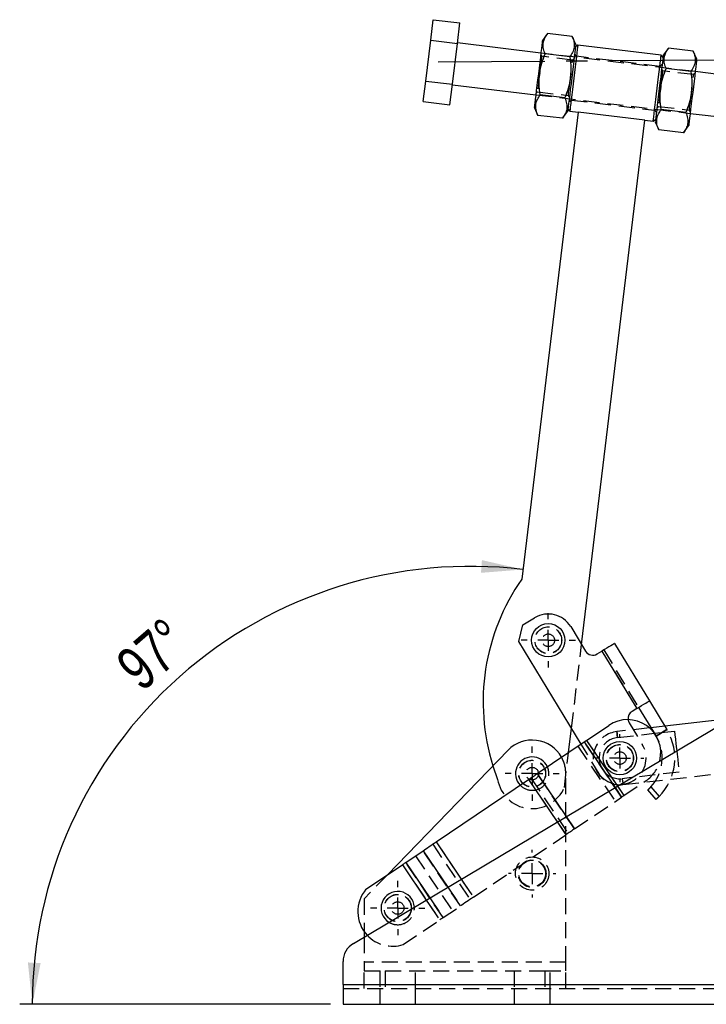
# Model space of a CAD drawing. Extents: x 59 to 783, y 44 to 578.
# Tile 1 of 10: x 87 to 196, y 44 to 200. Entities that reach past the tile are written whole.
import ezdxf

# ---------------------------------------------------------------- set-up
doc = ezdxf.new("R2010")
doc.units = 0
doc.header["$LTSCALE"] = 2
doc.linetypes.add('CENTERX2', pattern=[20.32, 12.7, -2.54, 2.54, -2.54])
doc.linetypes.add('HIDDEN', pattern=[1.905, 1.27, -0.635])
doc.layers.get('0').update_dxf_attribs({"linetype": 'CONTINUOUS'})
doc.layers.add('FORMATO', color=179, linetype='CONTINUOUS')
doc.styles.add('SLDTEXTSTYLE0', font='TXT', dxfattribs={"width": 0.75})
doc.dimstyles.new('SLDDIMSTYLE5', dxfattribs={"dimtxt": 7, "dimasz": 6.604, "dimexe": 0, "dimexo": 0.0625, "dimgap": 1.75, "dimtad": 1, "dimdec": 4, "dimlfac": 3, "dimzin": 12, "dimtxsty": 'SLDTEXTSTYLE0', "dimsah": 1, "dimcen": 0.09, "dimazin": 3, "dimtfac": 1, "dimtdec": 0, "dimtofl": 0, "dimtmove": 0, "dimatfit": 3, "dimtolj": 1, "dimtzin": 12})

# ---------------------------------------------------------------- blocks, each defined once
blk = doc.blocks.new('_D_9')
at = {"layer": 'FORMATO'}
blk.add_line((136.39, 43.55), (87.08, 43.55), dxfattribs=at)
blk.add_arc((158.6, 43.55), 69.53, 83.1207, 180, dxfattribs=at)
for points in [[(166.93, 112.58), (160.42, 114.07), (160.27, 112.05)], [(89.08, 43.55), (90.4, 50.1), (88.37, 50.2)]]:
    blk.add_solid(points, dxfattribs=at)
at = {"layer": 'FORMATO', "insert": (101.84, 98.31), "char_height": 7, "attachment_point": 1, "rotation": 40.9095, "style": 'SLDTEXTSTYLE0'}
blk.add_mtext('97°', dxfattribs=at)
blk = doc.blocks.new('SW_CENTERMARKSYMBOL_10')
at = {"layer": 'FORMATO', "color": 0}
for p, q in [((0, 3.33), (0, 4.31)), ((0, 0), (0, 1.67)), ((-3.33, 0), (-4.31, 0)), ((0, 0), (-1.67, 0)), ((0, 0), (0, -1.67)), ((0, 0), (1.67, 0)), ((3.33, 0), (4.31, 0)), ((0, -3.33), (0, -4.31))]:
    blk.add_line(p, q, dxfattribs=at)
blk = doc.blocks.new('SW_CENTERMARKSYMBOL_11')
at = {"layer": 'FORMATO', "color": 0}
for p, q in [((0, 3.33), (0, 3.78)), ((0, 0), (0, 1.67)), ((-3.33, 0), (-3.78, 0)), ((0, 0), (-1.67, 0)), ((0, 0), (0, -1.67)), ((0, 0), (1.67, 0)), ((3.33, 0), (3.78, 0)), ((0, -3.33), (0, -3.78))]:
    blk.add_line(p, q, dxfattribs=at)
blk = doc.blocks.new('SW_CENTERMARKSYMBOL_13')
at = {"layer": 'FORMATO', "color": 0}
for p, q in [((0, 3.33), (0, 3.8)), ((0, 0), (0, 1.67)), ((-3.33, 0), (-3.8, 0)), ((0, 0), (-1.67, 0)), ((0, 0), (0, -1.67)), ((0, 0), (1.67, 0)), ((3.33, 0), (3.8, 0)), ((0, -3.33), (0, -3.8))]:
    blk.add_line(p, q, dxfattribs=at)
blk = doc.blocks.new('SW_CENTERMARKSYMBOL_14')
at = {"layer": 'FORMATO', "color": 0}
for p, q in [((0, 3.33), (0, 4.31)), ((0, 0), (0, 1.67)), ((-3.33, 0), (-4.31, 0)), ((0, 0), (-1.67, 0)), ((0, 0), (0, -1.67)), ((0, 0), (1.67, 0)), ((3.33, 0), (4.31, 0)), ((0, -3.33), (0, -4.31))]:
    blk.add_line(p, q, dxfattribs=at)
blk = doc.blocks.new('SW_CENTERMARKSYMBOL_15')
at = {"layer": 'FORMATO', "color": 0}
for p, q in [((0, 3.33), (0, 4.31)), ((0, 0), (0, 1.67)), ((-3.33, 0), (-4.31, 0)), ((0, 0), (-1.67, 0)), ((0, 0), (0, -1.67)), ((0, 0), (1.67, 0)), ((3.33, 0), (4.31, 0)), ((0, -3.33), (0, -4.31))]:
    blk.add_line(p, q, dxfattribs=at)

msp = doc.modelspace()

# ---------------------------------------------------------------- linework, layer by layer
at = {"color": 7, "linetype": 'CONTINUOUS'}
for p, q in [((152.289323, 196.611791), (152.681196, 199.859897)), ((152.681196, 199.859897), (156.917145, 199.348836)), ((156.525272, 196.100741), (156.917145, 199.348836)), ((170.848033, 197.668115), (170.00956, 196.550537)), ((174.755878, 197.196652), (170.848033, 197.668115)), ((175.304496, 195.911715), (174.755878, 197.196652)), ((151.505576, 190.1156), (152.289323, 196.611791)), ((152.289323, 196.611791), (156.525272, 196.100741)), ((155.741526, 189.60455), (156.525272, 196.100741)), ((169.770001, 194.564938), (156.53266, 196.161975)), ((175.630439, 195.830424), (175.259579, 195.539414)), ((188.867782, 194.233377), (175.630439, 195.830424)), ((174.364005, 193.948556), (170.45616, 194.420019)), ((189.158786, 193.862517), (188.867782, 194.233377)), ((190.042182, 195.352405), (189.203703, 194.234818)), ((193.950021, 194.880932), (190.042182, 195.352405)), ((194.498642, 193.596005), (193.950021, 194.880932)), ((193.558151, 191.632836), (189.650306, 192.104309)), ((202.86336, 190.572321), (194.259086, 191.610405)), ((151.113703, 186.867505), (151.505576, 190.1156)), ((151.505576, 190.1156), (155.741526, 189.60455)), ((155.349652, 186.356444), (155.741526, 189.60455)), ((155.734137, 189.543306), (168.971481, 187.946259)), ((173.580258, 187.452355), (169.672414, 187.923828)), ((151.113703, 186.867505), (155.349652, 186.356444)), ((175.686517, 185.163577), (166.743066, 111.034465)), ((168.731922, 185.96066), (169.280541, 184.675733)), ((173.188385, 184.20426), (169.280541, 184.675733)), ((173.188385, 184.20426), (174.026861, 185.321847)), ((174.071775, 185.694147), (174.362785, 185.323287)), ((174.362785, 185.323287), (175.686517, 185.163577)), ((186.27639, 183.885941), (175.686517, 185.163577)), ((192.774404, 185.136645), (188.86656, 185.608108)), ((193.460563, 184.991727), (202.064836, 183.953652)), ((176.236246, 100.666726), (186.27639, 183.885941)), ((186.27639, 183.885941), (187.600125, 183.726241)), ((187.600125, 183.726241), (187.970985, 184.01725)), ((187.926068, 183.64495), (188.474689, 182.360013)), ((192.382528, 181.88854), (193.221007, 183.006127)), ((192.382528, 181.88854), (188.474689, 182.360013)), ((166.93216, 103.787158), (168.784163, 104.911672)), ((166.283015, 101.13119), (166.93216, 103.787158)), ((174.508233, 103.512654), (176.87268, 99.618558)), ((176.155834, 84.871282), (166.283015, 101.13119)), ((181.456543, 100.841949), (186.99261, 91.724399)), ((178.704383, 99.170873), (179.462077, 99.630936)), ((179.462077, 99.630936), (184.998144, 90.513384)), ((140.018545, 53.213663), (214.899931, 97.830486)), ((185.283069, 90.686386), (187.641272, 86.802569)), ((186.99261, 91.724399), (189.760639, 87.165622)), ((184.998144, 90.513384), (184.24045, 90.053321)), ((177.020611, 85.455246), (180.548292, 87.837409)), ((199.92348, 88.907019), (189.429004, 87.711805)), ((174.16868, 83.529401), (174.633132, 87.379077)), ((187.240535, 87.462561), (186.99411, 87.434496)), ((187.783126, 86.572768), (190.976748, 86.936489)), ((189.760639, 87.165622), (189.828638, 87.051688)), ((169.196356, 80.171703), (176.66199, 85.213076)), ((164.560419, 83.880893), (145.411913, 64.110606)), ((153.144944, 69.332547), (167.821637, 79.243386)), ((148.335057, 66.084539), (151.077481, 67.936437)), ((142.024848, 61.823398), (147.795718, 65.720336)), ((141.724749, 55.121683), (141.724749, 54.230276)), ((138.391416, 46.720273), (138.391416, 50.350102)), ((138.391416, 46.720273), (138.391416, 43.553605)), ((138.391416, 46.720273), (235.058083, 46.720273)), ((138.391416, 43.553605), (235.058083, 43.553605))]:
    msp.add_line(p, q, dxfattribs=at)
at = {"color": 7, "linetype": 'HIDDEN'}
for p, q in [((169.90627, 194.044867), (169.743912, 194.348672)), ((194.259086, 191.610405), (169.770001, 194.564938)), ((174.808891, 193.453381), (169.90627, 194.044867)), ((175.415835, 194.051652), (175.124828, 194.422513)), ((188.65318, 192.454616), (175.415835, 194.051652)), ((175.038848, 193.70986), (174.808891, 193.453381)), ((189.024035, 192.745615), (188.65318, 192.454616)), ((189.100419, 191.729148), (188.938056, 192.032962)), ((194.00304, 191.137671), (189.100419, 191.729148)), ((194.232994, 191.39414), (194.00304, 191.137671)), ((168.971481, 187.946259), (193.460563, 184.991727)), ((168.99757, 188.162525), (169.227527, 188.418994)), ((169.227527, 188.418994), (174.130148, 187.827507)), ((174.130148, 187.827507), (174.292506, 187.523702)), ((174.206527, 186.811049), (174.577387, 187.102049)), ((174.577387, 187.102049), (187.814731, 185.505002)), ((188.191716, 185.846805), (188.421671, 186.103284)), ((188.421671, 186.103284), (193.324292, 185.511797)), ((187.814731, 185.505002), (188.105736, 185.134152)), ((193.324292, 185.511797), (193.486655, 185.207982)), ((174.633132, 87.379077), (176.236246, 100.666726)), ((179.462077, 99.630936), (184.998144, 90.513384)), ((179.747002, 99.803936), (185.283069, 90.686386)), ((183.792764, 88.221619), (185.868789, 84.802536)), ((189.429004, 87.711805), (187.240535, 87.462561)), ((186.99411, 87.434496), (181.828207, 86.846154)), ((181.935198, 85.90675), (187.783126, 86.572768)), ((187.641272, 86.802569), (188.051099, 86.12761)), ((189.760639, 87.165622), (188.051099, 86.12761)), ((188.051099, 86.12761), (189.513975, 87.01585)), ((175.645892, 84.526929), (181.568651, 75.756076)), ((179.18798, 79.87753), (176.155834, 84.871282)), ((182.584749, 76.442223), (176.66199, 85.213076)), ((177.020611, 85.455246), (182.943371, 76.684393)), ((173.50003, 77.987207), (174.16868, 83.529401)), ((162.16166, 81.404244), (162.910158, 79.264843)), ((182.786282, 78.433868), (215.673679, 82.179406)), ((175.119116, 71.40085), (169.196356, 80.171703)), ((173.72475, 50.220273), (173.72475, 80.170382)), ((191.720842, 80.403012), (182.679292, 79.373272)), ((167.821637, 79.243386), (173.744397, 70.472533)), ((168.180259, 79.485556), (174.103018, 70.714702)), ((181.929597, 78.185664), (182.943371, 76.684393)), ((182.943371, 76.684393), (186.471049, 79.066555)), ((181.557255, 77.96381), (182.584749, 76.442223)), ((188.05837, 76.085712), (186.73927, 77.589032)), ((187.218511, 78.053651), (188.542643, 76.544596)), ((175.119116, 71.40085), (182.584749, 76.442223)), ((172.378715, 72.494931), (173.744397, 70.472533)), ((173.806026, 73.345369), (175.119116, 71.40085)), ((159.067703, 60.561694), (173.744397, 70.472533)), ((152.605606, 68.968344), (158.528366, 60.197491)), ((153.144944, 69.332547), (159.067703, 60.561694)), ((157.00024, 59.165583), (151.077481, 67.936437)), ((147.795718, 65.720336), (153.718477, 56.949483)), ((154.257816, 57.313685), (148.335057, 66.084539)), ((149.863181, 67.116447), (155.785941, 58.345594)), ((145.411913, 64.110606), (141.724749, 60.303715)), ((157.140569, 63.415535), (159.067703, 60.561694)), ((154.994015, 62.136546), (157.00024, 59.165583)), ((141.724749, 60.303715), (141.724749, 55.121683)), ((151.586709, 60.10636), (153.718477, 56.949483)), ((152.14668, 60.440009), (154.257816, 57.313685)), ((154.257816, 57.313685), (157.00024, 59.165583)), ((147.947607, 53.052544), (153.718477, 56.949483)), ((141.724749, 54.230276), (141.724749, 50.220273)), ((173.72475, 50.220273), (141.724749, 50.220273)), ((141.724749, 50.220273), (141.724749, 48.886939)), ((173.72475, 48.886939), (173.72475, 50.220273)), ((141.724749, 48.886939), (145.058083, 48.886939)), ((141.724749, 46.053605), (141.724749, 48.886939)), ((144.224749, 48.886939), (144.224749, 46.053605)), ((145.058083, 48.886939), (145.058083, 46.053605)), ((145.058083, 48.886939), (170.391417, 48.886939)), ((149.891416, 46.053605), (149.891416, 48.886939)), ((165.558084, 48.886939), (165.558084, 46.053605)), ((170.391417, 48.886939), (170.391417, 46.053605)), ((170.391417, 48.886939), (173.72475, 48.886939)), ((171.22475, 46.053605), (171.22475, 48.886939)), ((173.72475, 46.053605), (173.72475, 48.886939)), ((138.391416, 46.720273), (235.058083, 46.720273)), ((138.391416, 46.053605), (235.058083, 46.053605)), ((144.224749, 46.053605), (144.224749, 43.553605)), ((149.891416, 43.553605), (149.891416, 46.053605)), ((165.558084, 46.053605), (165.558084, 43.553605)), ((171.22475, 43.553605), (171.22475, 46.053605))]:
    msp.add_line(p, q, dxfattribs=at)
at = {"color": 8, "linetype": 'CONTINUOUS'}
for p, q in [((189.513975, 87.01585), (189.760639, 87.165622)), ((176.66199, 85.213076), (181.557255, 77.96381)), ((177.020611, 85.455246), (181.929597, 78.185664)), ((169.196356, 80.171703), (173.806026, 73.345369)), ((167.821637, 79.243386), (172.378715, 72.494931)), ((153.144944, 69.332547), (157.140569, 63.415535)), ((151.077481, 67.936437), (154.994015, 62.136546)), ((147.795718, 65.720336), (151.586709, 60.10636)), ((148.335057, 66.084539), (152.14668, 60.440009))]:
    msp.add_line(p, q, dxfattribs=at)
at = {"color": 7, "linetype": 'CONTINUOUS', "flags": 128}
for points in [[(170.00956, 196.550537), (169.999854, 196.470091), (169.971033, 196.231216), (169.923973, 195.841153), (169.860104, 195.311754), (169.781366, 194.659113), (169.690151, 193.903068), (169.589231, 193.066576), (169.481671, 192.17505), (169.37074, 191.255599), (169.259811, 190.336137), (169.152251, 189.444621), (169.051331, 188.608129)], [(175.304496, 195.911715), (175.294791, 195.831278), (175.265969, 195.592393), (175.218912, 195.20233), (175.15504, 194.672941), (175.076302, 194.0203), (174.985088, 193.264245), (174.884167, 192.427754), (174.776608, 191.536237), (174.665679, 190.616776), (174.554749, 189.697325), (174.44719, 188.805808), (174.34627, 187.969316)], [(175.630439, 195.830424), (175.620808, 195.750613), (175.592213, 195.513595), (175.545523, 195.126583), (175.482151, 194.601327), (175.404029, 193.953782), (175.313524, 193.203637), (175.213393, 192.373682), (175.106674, 191.48913), (174.996611, 190.576851), (174.886549, 189.664582), (174.779829, 188.780029), (174.679698, 187.950064), (174.589196, 187.19992), (174.511072, 186.552385), (174.447702, 186.027129), (174.401009, 185.640116), (174.372414, 185.403098), (174.362785, 185.323287)], [(187.600125, 183.726241), (187.609756, 183.806051), (187.638351, 184.043069), (187.685042, 184.430082), (187.748411, 184.955338), (187.826538, 185.602883), (187.917038, 186.353027), (188.017174, 187.182982), (188.123891, 188.067535), (188.233956, 188.979814), (188.344016, 189.892083), (188.450733, 190.776636), (188.550869, 191.60659), (188.641368, 192.356735), (188.719495, 193.00428), (188.782865, 193.529536), (188.829555, 193.916549), (188.858151, 194.153566), (188.867782, 194.233377)], [(189.203703, 194.234818), (189.193998, 194.154381), (189.165179, 193.915496), (189.118121, 193.525433), (189.05425, 192.996044), (188.975512, 192.343403), (188.884297, 191.587348), (188.783377, 190.750857), (188.675815, 189.85934), (188.564886, 188.939879), (188.453957, 188.020427), (188.3464, 187.128911), (188.245479, 186.292419)], [(194.498642, 193.596005), (194.488937, 193.515558), (194.460118, 193.276683), (194.413055, 192.88661), (194.349189, 192.357222), (194.270446, 191.704581), (194.179231, 190.948535), (194.07831, 190.112044), (193.970754, 189.220517), (193.859825, 188.301066), (193.748895, 187.381605), (193.641334, 186.490088), (193.540413, 185.653596)], [(169.051331, 188.608129), (168.960116, 187.852074), (168.881378, 187.199443), (168.817509, 186.670044), (168.770449, 186.279982), (168.741628, 186.041106), (168.731922, 185.96066)], [(174.34627, 187.969316), (174.255052, 187.213261), (174.176315, 186.56062), (174.112446, 186.031232), (174.065385, 185.641169), (174.036564, 185.402283), (174.026861, 185.321847)], [(188.245479, 186.292419), (188.154264, 185.536364), (188.075522, 184.883723), (188.011655, 184.354334), (187.964592, 183.964272), (187.935774, 183.725386), (187.926068, 183.64495)], [(193.540413, 185.653596), (193.449198, 184.897541), (193.370461, 184.24491), (193.306589, 183.715512), (193.259531, 183.325449), (193.230712, 183.086573), (193.221007, 183.006127)], [(181.456543, 100.841949), (181.418219, 100.818681), (181.304722, 100.749768), (181.120415, 100.637857), (180.872377, 100.487251), (180.570142, 100.303739), (180.225327, 100.09437), (179.851178, 99.867192), (179.462077, 99.630936)], [(184.998144, 90.513384), (185.387243, 90.749641), (185.761391, 90.976819), (186.106209, 91.186187), (186.408444, 91.3697), (186.656479, 91.520305), (186.840787, 91.632215), (186.954284, 91.701129), (186.99261, 91.724399)], [(190.976748, 86.936489), (191.043237, 86.352668), (191.121627, 85.664396), (191.208858, 84.898471), (191.301534, 84.084709), (191.335126, 83.78979)], [(176.66199, 85.213076), (176.704324, 85.241664), (176.747647, 85.270918), (176.791823, 85.30075), (176.836716, 85.331066), (176.882184, 85.361769), (176.928085, 85.392765), (176.974276, 85.423957), (177.020611, 85.455246)], [(167.821637, 79.243386), (167.999257, 79.363329), (168.176322, 79.482897), (168.352275, 79.601715), (168.526572, 79.719412), (168.69866, 79.83562), (168.868004, 79.949975), (169.034078, 80.06212), (169.196356, 80.171703)], [(151.077481, 67.936437), (151.298962, 68.085997), (151.534917, 68.245332), (151.783496, 68.413192), (152.04275, 68.588261), (152.310646, 68.769165), (152.585085, 68.954487), (152.863913, 69.142773), (153.144944, 69.332547)], [(147.795718, 65.720336), (147.869031, 65.769842), (147.941769, 65.81896), (148.013361, 65.867305), (148.083247, 65.914498), (148.150879, 65.960168), (148.215726, 66.003958), (148.277279, 66.045523), (148.335057, 66.084539)]]:
    msp.add_lwpolyline(points, dxfattribs=at)
at = {"color": 7, "linetype": 'HIDDEN', "flags": 128}
for points in [[(169.90627, 194.044867), (169.901877, 194.008439), (169.879115, 193.819771), (169.838207, 193.48071), (169.781532, 193.010955), (169.712386, 192.437817), (169.634783, 191.794593), (169.597871, 191.488633)], [(174.299833, 189.233978), (174.375101, 189.85784), (174.455855, 190.52718), (174.537402, 191.203107), (174.615005, 191.84633), (174.684154, 192.419479), (174.740828, 192.889223), (174.781734, 193.228284), (174.804498, 193.416952), (174.808891, 193.453381)], [(169.590676, 191.429008), (169.553234, 191.118667), (169.47248, 190.449327), (169.397214, 189.825465), (169.331808, 189.283341), (169.280066, 188.854465), (169.244991, 188.563763), (169.228627, 188.428123), (169.227527, 188.418994)], [(189.100419, 191.729148), (189.096023, 191.692729), (189.073259, 191.504061), (189.032355, 191.165), (188.975681, 190.695245), (188.90653, 190.122097), (188.828929, 189.478874), (188.792014, 189.172923)], [(193.493981, 186.918268), (193.569247, 187.54212), (193.650001, 188.21146), (193.73155, 188.887387), (193.809151, 189.53061), (193.878302, 190.103759), (193.934976, 190.573513), (193.97588, 190.912574), (193.998644, 191.101242), (194.00304, 191.137671)], [(174.130148, 187.827507), (174.131248, 187.836636), (174.147612, 187.972277), (174.182685, 188.262979), (174.234429, 188.691854), (174.299833, 189.233978)], [(188.784822, 189.113288), (188.74738, 188.802947), (188.666626, 188.133607), (188.59136, 187.509745), (188.525954, 186.967631), (188.474212, 186.538755), (188.43914, 186.248044), (188.422773, 186.112403), (188.421671, 186.103284)], [(193.324292, 185.511797), (193.325394, 185.520917), (193.341761, 185.656557), (193.376833, 185.947269), (193.428575, 186.376144), (193.493981, 186.918268)], [(181.935198, 85.90675), (181.889424, 86.30866), (181.855747, 86.604352), (181.835144, 86.785262), (181.828207, 86.846154), (181.835144, 86.785262), (181.855747, 86.604352), (181.889424, 86.30866), (181.935198, 85.90675)], [(191.335126, 83.78979), (191.396057, 83.254792), (191.488732, 82.441031), (191.575963, 81.675105), (191.654353, 80.986833), (191.720842, 80.403012)], [(182.679292, 79.373272), (182.725066, 78.971361), (182.758743, 78.675669), (182.779346, 78.494759), (182.786282, 78.433868)], [(182.943371, 76.684393), (182.897035, 76.653103), (182.850844, 76.621912), (182.804944, 76.590916), (182.759475, 76.560212), (182.714583, 76.529897), (182.670406, 76.500065), (182.627081, 76.47081), (182.584749, 76.442223)], [(175.119116, 71.40085), (174.956837, 71.291267), (174.790764, 71.179122), (174.62142, 71.064767), (174.449329, 70.948559), (174.275035, 70.830861), (174.099079, 70.712043), (173.922016, 70.592476), (173.744397, 70.472533)], [(159.067703, 60.561694), (158.786671, 60.37192), (158.507843, 60.183634), (158.233406, 59.998312), (157.965509, 59.817407), (157.706255, 59.642339), (157.457676, 59.474479), (157.221721, 59.315144), (157.00024, 59.165583)], [(154.257816, 57.313685), (154.200038, 57.27467), (154.138485, 57.233104), (154.073637, 57.189315), (154.006006, 57.143644), (153.936121, 57.096452), (153.864528, 57.048108), (153.791789, 56.998989), (153.718477, 56.949483)]]:
    msp.add_lwpolyline(points, dxfattribs=at)
at = {"color": 7, "linetype": 'CONTINUOUS'}
for centre in [(170.946688, 101.350129), (182.307245, 82.640011)]:
    msp.add_circle(centre, 2.645833, dxfattribs=at)
at = {"color": 7, "linetype": 'HIDDEN'}
for centre, radius in [((170.946688, 101.350129), 2.133333), ((170.946688, 101.350129), 2.116667), ((170.946688, 101.350129), 1), ((182.307245, 82.640011), 2.166667), ((182.307245, 82.640011), 2.133333), ((182.307245, 82.640011), 1), ((168.391416, 80.170382), 2.133333), ((168.391416, 80.170382), 2.116667), ((168.391416, 80.170382), 1), ((168.391416, 64.303715), 2.645833), ((168.391416, 64.303715), 2.2), ((168.391416, 64.303715), 2.116667), ((147.058083, 58.837048), 2.166667), ((147.058083, 58.837048), 2.133333), ((147.058083, 58.837048), 1)]:
    msp.add_circle(centre, radius, dxfattribs=at)
at = {"color": 7, "linetype": 'CONTINUOUS'}
for centre, radius, start, end in [((194.610631, 91.556302), 34, 145.04820046, 197.37293132), ((170.946688, 101.350129), 4.166667, 31.26561545, 121.26561545), ((178.012374, 100.310566), 1.333333, 211.26561545, 301.26561545), ((184.932457, 88.913627), 1.333333, 121.26561545, 187.36553278), ((183.509671, 83.451982), 5.291667, 346.19113267, 124.03026733), ((168.391416, 80.170382), 5.333333, 29.1969312, 135.91530207), ((168.391416, 80.170382), 2.645833, 24.25162766, 223.808907), ((146.229521, 58.277539), 5.500217, 139.85859635, 223.08088261), ((147.058083, 58.837048), 2.645833, 3.14391958, 238.43186868), ((141.724749, 50.350103), 3.333333, 120.78789413, 180)]:
    msp.add_arc(centre, radius, start, end, dxfattribs=at)
at = {"color": 7, "linetype": 'HIDDEN'}
for centre, radius, start, end in [((184.932457, 88.913627), 1.333333, 187.36553278, 211.26561545), ((182.307245, 82.640011), 4.233333, 96.49740652, 276.49740652), ((182.307245, 82.640011), 6.719764, 316.9592863, 31.26561545), ((182.307245, 82.640011), 8.719764, 315.65042406, 30.39376592), ((182.307245, 82.640011), 3.287856, 96.49740652, 276.49740652), ((182.307245, 82.640011), 4.166667, 221.52871135, 31.26561545), ((168.391416, 80.170382), 5.333333, 0, 29.1969312), ((183.509671, 83.451982), 5.291667, 304.03026733, 346.19113267), ((168.391416, 80.170382), 2.645833, 270, 24.25162766), ((168.391416, 80.170382), 5.555556, 189.38089209, 336.8604827), ((168.391416, 80.170382), 2.645833, 223.808907, 270), ((147.058083, 58.837048), 2.645833, 270, 3.14391958), ((147.058083, 58.837048), 2.645833, 238.43186868, 270), ((146.229521, 58.277539), 5.500217, 223.08088261, 288.20193831)]:
    msp.add_arc(centre, radius, start, end, dxfattribs=at)
at = {"color": 7, "linetype": 'CONTINUOUS'}
for points, knots in [([(170.45616, 194.420019), (170.405694, 194.545687), (170.241151, 194.955421), (170.089995, 195.657792), (170.174263, 196.429146), (170.452955, 197.100774), (170.715859, 197.47831), (170.848033, 197.668115)], [0, 0, 0, 0, 0.111258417, 0.3627512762, 0.6203160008, 0.8091150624, 1, 1, 1, 1]), ([(174.755878, 197.196652), (174.83836, 196.983033), (175.004091, 196.553813), (175.114746, 195.842336), (175.016435, 195.070746), (174.704731, 194.423804), (174.442909, 194.058612), (174.364005, 193.948556)], [0, 0, 0, 0, 0.1889644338, 0.3796822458, 0.6308198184, 0.8887425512, 1, 1, 1, 1]), ([(169.672414, 187.923828), (169.595306, 188.505163), (169.439417, 189.680437), (169.535834, 191.382262), (169.888166, 192.977702), (170.265676, 193.936319), (170.45616, 194.420019)], [0, 0, 0, 0, 0.2646055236, 0.5349481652, 0.7653436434, 1, 1, 1, 1]), ([(174.364005, 193.948556), (174.441113, 193.367221), (174.597001, 192.191947), (174.500585, 190.490123), (174.148251, 188.894679), (173.770742, 187.936059), (173.580258, 187.452355)], [0, 0, 0, 0, 0.2646051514, 0.5349474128, 0.7653425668, 1, 1, 1, 1]), ([(189.650306, 192.104309), (189.599841, 192.229974), (189.435301, 192.639697), (189.284139, 193.342075), (189.368411, 194.113422), (189.647096, 194.785066), (189.910005, 195.162601), (190.042182, 195.352405)], [0, 0, 0, 0, 0.1112575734, 0.362750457, 0.6203151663, 0.8091148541, 1, 1, 1, 1]), ([(193.950021, 194.880932), (194.032505, 194.667313), (194.198238, 194.238094), (194.308892, 193.526616), (194.210581, 192.755026), (193.898877, 192.108084), (193.637054, 191.742892), (193.558151, 191.632836)], [0, 0, 0, 0, 0.1889644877, 0.3796822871, 0.6308198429, 0.8887425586, 1, 1, 1, 1]), ([(188.86656, 185.608108), (188.78945, 186.189443), (188.633558, 187.364717), (188.729984, 189.066541), (189.082313, 190.661986), (189.459822, 191.620606), (189.650306, 192.104309)], [0, 0, 0, 0, 0.2646051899, 0.5349474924, 0.7653425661, 1, 1, 1, 1]), ([(193.558151, 191.632836), (193.63526, 191.051501), (193.791152, 189.876227), (193.694726, 188.174403), (193.342399, 186.578962), (192.964889, 185.620345), (192.774404, 185.136645)], [0, 0, 0, 0, 0.2646055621, 0.5349482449, 0.7653436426, 1, 1, 1, 1]), ([(169.280541, 184.675733), (169.16942, 184.975154), (168.944771, 185.580489), (168.939312, 186.437872), (169.19425, 187.226092), (169.512055, 187.689833), (169.672414, 187.923828)], [0, 0, 0, 0, 0.2646047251, 0.5349473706, 0.7653428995, 1, 1, 1, 1]), ([(173.580258, 187.452355), (173.69138, 187.152934), (173.916032, 186.5476), (173.921486, 185.690216), (173.666548, 184.901996), (173.348744, 184.438255), (173.188385, 184.20426)], [0, 0, 0, 0, 0.2646048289, 0.5349474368, 0.7653429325, 1, 1, 1, 1]), ([(188.474689, 182.360013), (188.363568, 182.659433), (188.138916, 183.264766), (188.133457, 184.122166), (188.388397, 184.910369), (188.706201, 185.374112), (188.86656, 185.608108)], [0, 0, 0, 0, 0.2646047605, 0.5349481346, 0.7653429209, 1, 1, 1, 1]), ([(192.774404, 185.136645), (192.885525, 184.83722), (193.110176, 184.231879), (193.115638, 183.374497), (192.86069, 182.586277), (192.542886, 182.122535), (192.382528, 181.88854)], [0, 0, 0, 0, 0.2646053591, 0.5349477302, 0.76534314, 1, 1, 1, 1])]:
    msp.add_open_spline(points, degree=3, knots=knots, dxfattribs=at)
at = {"color": 7, "linetype": 'HIDDEN'}
for points, knots in [([(186.73927, 77.589032), (186.744821, 77.593877), (186.755923, 77.603567), (186.841684, 77.680048), (186.965217, 77.795432), (187.098931, 77.927289), (187.184343, 78.017545), (187.218511, 78.053651)], [0, 0, 0, 0, 0.2144636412, 0.4289292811, 0.6433018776, 0.8573061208, 1, 1, 1, 1]), ([(188.542643, 76.544596), (188.48985, 76.491416), (188.384258, 76.38505), (188.238911, 76.247917), (188.127291, 76.146438), (188.067037, 76.093311), (188.060843, 76.08788), (188.05837, 76.085712)], [0, 0, 0, 0, 0.2145151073, 0.4290511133, 0.6432614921, 0.8576156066, 1, 1, 1, 1])]:
    msp.add_open_spline(points, degree=3, knots=knots, dxfattribs=at)
at = {"layer": 'FORMATO', "linetype": 'CENTERX2', "ltscale": 0.666667}
msp.add_line((153.48593, 193.172052), (211.013474, 193.600232), dxfattribs=at)

# ---------------------------------------------------------------- block references
at = {"layer": 'FORMATO'}
for name, p in [('SW_CENTERMARKSYMBOL_15', (170.946688, 101.350129)), ('SW_CENTERMARKSYMBOL_13', (182.307245, 82.640011)), ('SW_CENTERMARKSYMBOL_14', (168.391416, 80.170382)), ('SW_CENTERMARKSYMBOL_11', (168.391416, 64.303715)), ('SW_CENTERMARKSYMBOL_10', (147.058083, 58.837048))]:
    msp.add_blockref(name, p, dxfattribs=at)

# ---------------------------------------------------------------- dimensions: what is measured, and where the dimension line sits
dim = msp.add_angular_dim_2l(base=(112.477924, 95.576551), line1=((166.743066, 111.034464), (175.686518, 185.163579)), line2=((138.391416, 43.553606), (235.058083, 43.553606)), dimstyle='SLDDIMSTYLE5', dxfattribs=at)
dim.commit()
dim.dimension.update_dxf_attribs({"geometry": '_D_9', "text_midpoint": (113.071822, 96.097109), "dimtype": 162})

doc.saveas('drawing.dxf')
